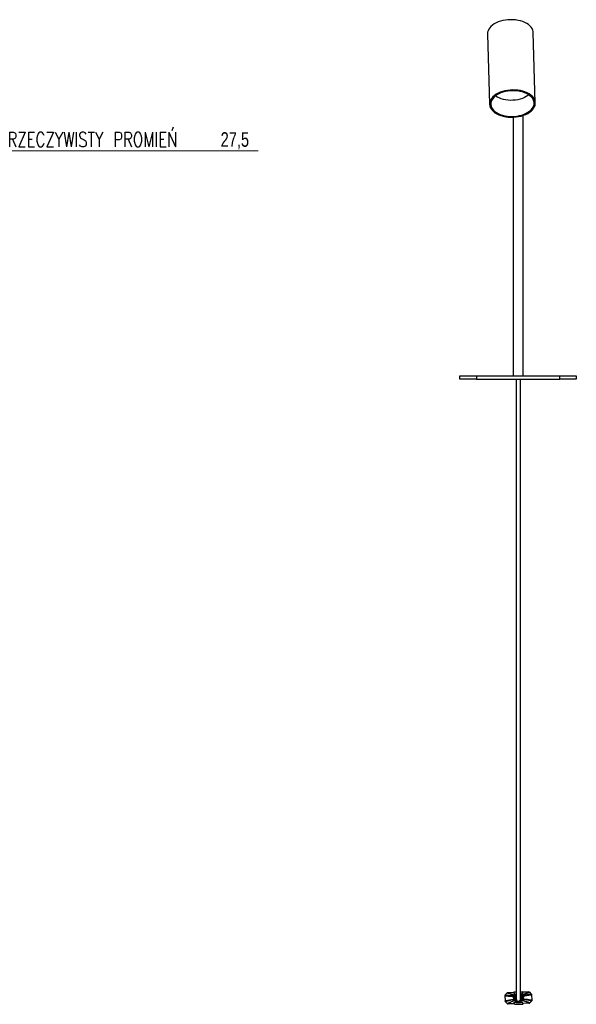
# Model space of a CAD drawing. Header units: millimetres. Extents: x 388 to 923, y 327 to 728.
# Tile 5 of 6: x 789 to 923, y 327 to 563. Entities that reach past the tile are written whole.
import ezdxf

# ---------------------------------------------------------------- set-up
doc = ezdxf.new("R2010")
doc.units = ezdxf.units.MM
doc.styles.add('SLDTEXTSTYLE0', font='TXT', dxfattribs={"width": 0.75})
doc.styles.add('SLDTEXTSTYLE1', font='TXT', dxfattribs={"width": 0.75, "bigfont": 'bigfont'})
doc.dimstyles.new('SLDDIMSTYLE1', dxfattribs={"dimtxt": 3.5, "dimasz": 3.556, "dimexe": 0, "dimexo": 0.0625, "dimgap": 0.875, "dimtad": 0, "dimtih": 1, "dimtoh": 1, "dimdec": 1, "dimlfac": 5, "dimrnd": 1e-09, "dimzin": 12, "dimdsep": 46, "dimtxsty": 'SLDTEXTSTYLE0', "dimblk1": 'CLOSED', "dimblk2": 'CLOSED', "dimsah": 1, "dimcen": 0, "dimadec": 0, "dimazin": 3, "dimtfac": 1, "dimtdec": 1, "dimtofl": 0, "dimtmove": 0, "dimatfit": 3, "dimldrblk": 'CLOSED', "dimfxl": 0, "dimfrac": 2, "dimtolj": 1, "dimtzin": 12, "dimarcsym": 0})

# ---------------------------------------------------------------- blocks, each defined once
blk = doc.blocks.new('_Closed')
at = {"color": 0, "linetype": 'ByBlock', "lineweight": -2}
for p, q in [((-1, 0.166667), (0, 0)), ((-1, 0.166667), (-1, -0.166667)), ((0, 0), (-1, -0.166667)), ((0, 0), (-1, 0))]:
    blk.add_line(p, q, dxfattribs=at)
blk = doc.blocks.new('_D_2')
at = {"color": 7, "linetype": 'Continuous', "lineweight": 0}
for p, q in [((773.41, 540.74), (784.47, 531.73)), ((784.47, 531.73), (846.33, 531.73))]:
    blk.add_line(p, q, dxfattribs=at)
at = {"color": 7, "linetype": 'Continuous', "lineweight": 18, "xscale": 3.556, "yscale": 3.556, "rotation": 140.8299946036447}
blk.add_blockref('_Closed', (773.41, 540.74, 1.36), dxfattribs=at)
at = {"color": 7, "linetype": 'Continuous', "lineweight": 18, "char_height": 3.5, "attachment_point": 1}
for s, insert, style in [('RZECZYWISTY PROMIEŃ', (786.06, 536.24), 'SLDTEXTSTYLE1'), ('27,5', (837.28, 536.24), 'SLDTEXTSTYLE0')]:
    blk.add_mtext(s, dxfattribs=dict(at, insert=insert, style=style))

msp = doc.modelspace()

# ---------------------------------------------------------------- linework, layer by layer
at = {"color": 7, "linetype": 'Continuous', "lineweight": 25}
for p, q in [((901.393, 559.805), (901.898, 542.938)), ((912.893, 543.267), (912.388, 560.135)), ((907.551, 539.832), (907.551, 477.79)), ((909.951, 477.79), (909.951, 540.252)), ((894.751, 476.99), (894.751, 477.79)), ((894.751, 477.79), (898.751, 477.79)), ((898.751, 477.79), (898.751, 476.99)), ((898.751, 477.79), (918.751, 477.79)), ((918.751, 476.99), (918.751, 477.79)), ((918.751, 477.79), (922.751, 477.79)), ((922.751, 477.79), (922.751, 476.99)), ((898.751, 476.99), (894.751, 476.99)), ((898.751, 476.99), (918.751, 476.99)), ((922.751, 476.99), (918.751, 476.99)), ((905.574, 328.913), (905.638, 327.691)), ((906.052, 329.53), (905.664, 329.13)), ((906.1, 329.58), (906.052, 329.529)), ((906.1, 329.58), (906.1, 329.58)), ((906.167, 329.649), (906.122, 329.602)), ((906.195, 329.678), (906.167, 329.649)), ((907.735, 329.723), (906.185, 329.671)), ((906.19, 329.671), (906.185, 329.671)), ((906.309, 329.675), (906.242, 329.673)), ((906.309, 329.675), (907.768, 329.725)), ((906.309, 329.675), (906.309, 329.675)), ((907.63, 328.76), (907.97, 328.514)), ((907.673, 328.981), (907.785, 329.048)), ((907.764, 329.851), (908.322, 329.87)), ((907.764, 329.851), (907.781, 329.337)), ((907.768, 328.751), (907.835, 328.753)), ((907.768, 328.751), (907.835, 328.753)), ((907.781, 329.337), (908.322, 329.402)), ((907.914, 328.756), (907.978, 328.758)), ((907.914, 328.756), (907.978, 328.758)), ((908.322, 328.929), (908.052, 328.761)), ((908.052, 328.761), (908.113, 328.763)), ((908.052, 328.761), (908.113, 328.763)), ((908.113, 328.763), (908.322, 328.896)), ((908.304, 328.842), (908.184, 328.765)), ((908.184, 328.765), (908.243, 328.767)), ((908.184, 328.765), (908.243, 328.767)), ((908.243, 328.767), (908.322, 328.819)), ((909.322, 329.904), (909.763, 329.919)), ((909.322, 329.431), (909.779, 329.429)), ((909.516, 328.81), (909.322, 328.912)), ((909.322, 328.869), (909.437, 328.808)), ((909.373, 328.805), (909.322, 328.833)), ((909.437, 328.808), (909.373, 328.805)), ((909.437, 328.808), (909.373, 328.805)), ((909.464, 328.589), (909.519, 328.591)), ((909.518, 328.504), (909.464, 328.589)), ((909.582, 328.813), (909.516, 328.81)), ((909.582, 328.813), (909.516, 328.81)), ((909.519, 328.591), (909.556, 328.537)), ((909.556, 328.537), (909.602, 328.576)), ((909.589, 328.594), (909.623, 328.595)), ((909.602, 328.576), (909.589, 328.594)), ((909.623, 328.595), (909.886, 328.823)), ((909.623, 328.595), (909.644, 328.595)), ((909.735, 328.818), (909.665, 328.815)), ((909.735, 328.818), (909.665, 328.815)), ((909.696, 328.597), (909.737, 328.599)), ((909.763, 329.908), (909.763, 329.919)), ((909.763, 329.919), (909.779, 329.429)), ((909.764, 329.875), (909.764, 329.88)), ((909.765, 329.844), (909.765, 329.848)), ((909.767, 329.81), (909.766, 329.815)), ((911.257, 329.843), (909.767, 329.792)), ((909.767, 329.793), (911.257, 329.843)), ((909.768, 329.777), (909.767, 329.782)), ((909.769, 329.744), (909.769, 329.749)), ((909.77, 329.712), (909.77, 329.717)), ((909.782, 328.6), (909.817, 328.601)), ((909.908, 329.12), (909.797, 329.169)), ((909.886, 328.823), (909.822, 328.821)), ((909.891, 328.823), (909.822, 328.821)), ((909.856, 328.603), (909.887, 328.604)), ((909.891, 328.823), (909.886, 328.823)), ((909.891, 328.828), (909.99, 328.913)), ((909.891, 328.828), (909.891, 328.823)), ((911.258, 329.843), (911.257, 329.843)), ((911.257, 329.843), (911.257, 329.843)), ((911.472, 329.762), (911.472, 329.763)), ((911.472, 329.763), (911.472, 329.762)), ((911.472, 329.763), (911.911, 329.353)), ((911.911, 329.353), (911.472, 329.762)), ((911.911, 329.352), (911.911, 329.353)), ((911.911, 329.353), (911.911, 329.353)), ((912.006, 329.144), (912.006, 329.144)), ((912.006, 329.144), (912.049, 327.873)), ((912.006, 329.144), (912.006, 329.144)), ((912.006, 329.144), (912.049, 327.873)), ((905.74, 327.451), (906.087, 327.128)), ((906.087, 327.128), (906.192, 327.031)), ((907.827, 327.005), (906.401, 326.957)), ((907.762, 328.532), (907.731, 328.531)), ((907.837, 328.534), (907.802, 328.533)), ((907.865, 326.879), (907.847, 327.411)), ((907.865, 326.879), (909.864, 326.947)), ((907.922, 328.537), (907.882, 328.536)), ((907.986, 328.539), (907.97, 328.514)), ((908.041, 328.541), (907.986, 328.539)), ((908.009, 328.486), (908.041, 328.541)), ((908.009, 328.486), (908.055, 328.452)), ((908.105, 328.543), (908.055, 328.452)), ((908.094, 328.424), (908.156, 328.545)), ((908.094, 328.424), (908.114, 328.409)), ((908.156, 328.545), (908.105, 328.543)), ((908.114, 328.409), (908.114, 328.409)), ((908.438, 327.685), (908.438, 327.685)), ((908.438, 327.685), (908.438, 327.685)), ((908.438, 327.685), (908.438, 327.685)), ((908.438, 327.685), (908.438, 327.685)), ((908.438, 327.685), (908.438, 327.685)), ((908.444, 327.491), (908.444, 327.495)), ((908.445, 327.483), (908.445, 327.487)), ((908.445, 327.476), (908.445, 327.479)), ((908.445, 327.47), (908.445, 327.473)), ((908.445, 327.465), (908.445, 327.467)), ((909.237, 327.713), (909.237, 327.713)), ((909.237, 327.713), (909.237, 327.712)), ((909.237, 327.712), (909.237, 327.713)), ((909.237, 327.713), (909.237, 327.713)), ((909.237, 327.712), (909.237, 327.712)), ((909.237, 327.712), (909.237, 327.712)), ((909.237, 327.712), (909.237, 327.712)), ((909.237, 327.712), (909.237, 327.712)), ((909.237, 327.712), (909.237, 327.712)), ((909.237, 327.712), (909.237, 327.712)), ((909.244, 327.522), (909.29, 327.566)), ((909.244, 327.522), (909.244, 327.518)), ((909.244, 327.514), (909.244, 327.51)), ((909.244, 327.506), (909.244, 327.503)), ((909.245, 327.5), (909.245, 327.497)), ((909.245, 327.494), (909.245, 327.492)), ((909.497, 328.486), (909.518, 328.504)), ((909.497, 328.486), (909.497, 328.486)), ((909.864, 326.947), (909.846, 327.474)), ((909.857, 327.154), (909.857, 327.149)), ((909.858, 327.122), (909.858, 327.117)), ((911.35, 327.125), (909.859, 327.074)), ((909.859, 327.089), (909.859, 327.084)), ((909.86, 327.056), (909.86, 327.051)), ((909.861, 327.021), (909.861, 327.018)), ((909.862, 326.991), (909.862, 326.986)), ((909.863, 326.958), (909.864, 326.947)), ((911.35, 327.125), (911.35, 327.125)), ((911.558, 327.218), (911.559, 327.22)), ((911.968, 327.658), (911.559, 327.22)), ((911.968, 327.658), (911.97, 327.659)), ((912.049, 327.872), (912.049, 327.873)), ((912.049, 327.873), (912.049, 327.873)), ((912.049, 327.873), (912.049, 327.863)), ((912.049, 327.863), (912.049, 327.863))]:
    msp.add_line(p, q, dxfattribs=at)
at = {"color": 8, "linetype": 'Continuous', "lineweight": 25}
msp.add_line((909.462, 328.468), (909.322, 328.645), dxfattribs=at)
at = {"color": 7, "linetype": 'Continuous', "lineweight": 25, "flags": 128}
for points in [[(912.388, 560.135), (912.366, 560.374), (912.274, 560.739), (912.114, 561.093), (911.887, 561.433), (911.596, 561.755), (911.245, 562.053), (910.838, 562.325), (910.381, 562.567), (909.88, 562.776), (909.34, 562.949), (908.769, 563.084), (908.173, 563.179), (907.562, 563.233), (906.942, 563.245), (906.321, 563.216), (905.707, 563.145), (905.109, 563.033), (904.533, 562.883), (903.988, 562.695), (903.479, 562.472), (903.014, 562.218), (902.599, 561.934), (902.238, 561.626), (901.937, 561.296), (901.699, 560.95), (901.528, 560.59), (901.425, 560.223), (901.392, 559.853), (901.393, 559.805)], [(906.827, 546.348), (906.207, 546.276), (905.603, 546.163), (905.022, 546.01), (904.472, 545.819), (903.96, 545.592), (903.493, 545.333), (903.077, 545.045), (902.717, 544.732), (902.419, 544.397), (902.185, 544.046), (902.019, 543.682), (901.923, 543.311), (901.898, 542.937), (901.946, 542.565), (902.064, 542.2), (902.251, 541.847), (902.506, 541.51), (902.825, 541.194), (903.203, 540.903), (903.636, 540.64), (904.117, 540.41), (904.642, 540.215), (905.202, 540.057), (905.791, 539.939), (906.401, 539.863), (907.024, 539.828), (907.652, 539.836), (908.276, 539.887), (908.889, 539.98), (909.483, 540.113), (910.049, 540.286), (910.581, 540.495), (911.071, 540.738), (911.513, 541.012), (911.902, 541.313), (912.232, 541.637), (912.498, 541.981), (912.699, 542.339), (912.83, 542.707), (912.89, 543.081), (912.879, 543.454), (912.796, 543.823), (912.643, 544.183), (912.421, 544.528), (912.134, 544.855), (911.785, 545.159), (911.379, 545.437), (910.921, 545.684), (910.417, 545.897), (909.874, 546.073), (909.298, 546.211), (908.697, 546.309), (908.08, 546.365), (907.454, 546.378), (906.827, 546.348)], [(906.858, 546.171), (906.261, 546.102), (905.68, 545.991), (905.122, 545.842), (904.594, 545.656), (904.105, 545.435), (903.66, 545.183), (903.266, 544.902), (902.927, 544.597), (902.649, 544.272), (902.435, 543.932), (902.288, 543.579), (902.21, 543.221), (902.203, 542.861), (902.265, 542.504), (902.397, 542.155), (902.597, 541.819), (902.861, 541.501), (903.187, 541.204), (903.57, 540.932), (904.004, 540.69), (904.485, 540.481), (905.004, 540.307), (905.556, 540.171), (906.133, 540.075), (906.727, 540.019), (907.33, 540.005), (907.934, 540.033), (908.531, 540.103), (909.112, 540.213), (909.67, 540.362), (910.197, 540.549), (910.687, 540.769), (911.132, 541.022), (911.526, 541.302), (911.865, 541.607), (912.143, 541.932), (912.357, 542.273), (912.504, 542.625), (912.581, 542.984), (912.589, 543.344), (912.526, 543.701), (912.394, 544.049), (912.195, 544.385), (911.93, 544.704), (911.605, 545.001), (911.222, 545.272), (910.787, 545.514), (910.307, 545.724), (909.787, 545.897), (909.235, 546.034), (908.658, 546.13), (908.064, 546.185), (907.461, 546.199), (906.858, 546.171)], [(911.336, 545.198), (911.13, 545.035), (910.725, 544.77), (910.273, 544.533), (909.778, 544.33), (909.248, 544.162), (908.691, 544.032), (908.113, 543.942), (907.525, 543.893), (906.932, 543.885), (906.345, 543.919), (905.771, 543.995), (905.218, 544.111), (904.694, 544.265), (904.207, 544.456), (903.762, 544.68), (903.367, 544.935), (903.337, 544.958)], [(909.764, 329.88), (909.765, 329.852), (909.766, 329.833), (909.766, 329.822), (909.766, 329.821), (909.766, 329.83), (909.765, 329.849), (909.764, 329.875), (909.763, 329.908)], [(909.765, 329.848), (909.766, 329.821), (909.767, 329.801), (909.767, 329.791), (909.767, 329.79), (909.767, 329.799), (909.766, 329.817), (909.765, 329.843), (909.764, 329.875)], [(909.766, 329.815), (909.767, 329.788), (909.768, 329.769), (909.768, 329.759), (909.768, 329.758), (909.768, 329.768), (909.767, 329.786), (909.766, 329.812), (909.765, 329.844)], [(909.767, 329.782), (909.768, 329.756), (909.769, 329.737), (909.769, 329.727), (909.769, 329.727), (909.769, 329.735), (909.768, 329.753), (909.768, 329.778), (909.767, 329.81)], [(909.769, 329.749), (909.769, 329.724), (909.77, 329.705), (909.77, 329.695), (909.77, 329.695), (909.77, 329.704), (909.77, 329.721), (909.769, 329.746), (909.768, 329.777)], [(909.77, 329.717), (909.771, 329.691), (909.771, 329.673), (909.772, 329.664), (909.772, 329.663), (909.771, 329.672), (909.771, 329.689), (909.77, 329.714), (909.769, 329.744)], [(909.772, 329.649), (909.772, 329.655), (909.772, 329.661), (909.771, 329.668), (909.771, 329.676), (909.771, 329.684), (909.771, 329.693), (909.77, 329.702), (909.77, 329.712)], [(909.422, 328.166), (909.379, 328.37), (909.331, 328.464)], [(909.855, 327.215), (909.855, 327.209), (909.855, 327.203), (909.855, 327.196), (909.856, 327.189), (909.856, 327.181), (909.856, 327.172), (909.856, 327.164), (909.857, 327.154)], [(909.857, 327.149), (909.856, 327.175), (909.855, 327.193), (909.855, 327.202), (909.855, 327.203), (909.855, 327.194), (909.856, 327.177), (909.857, 327.152), (909.858, 327.122)], [(909.858, 327.117), (909.857, 327.142), (909.856, 327.161), (909.856, 327.171), (909.856, 327.171), (909.856, 327.162), (909.857, 327.145), (909.858, 327.12), (909.859, 327.089)], [(909.859, 327.084), (909.858, 327.11), (909.858, 327.129), (909.857, 327.139), (909.857, 327.139), (909.858, 327.131), (909.858, 327.113), (909.859, 327.088), (909.86, 327.056)], [(909.86, 327.051), (909.859, 327.078), (909.859, 327.097), (909.858, 327.107), (909.858, 327.108), (909.859, 327.098), (909.859, 327.08), (909.86, 327.054), (909.861, 327.021)], [(909.861, 327.018), (909.86, 327.045), (909.86, 327.065), (909.859, 327.075), (909.859, 327.076), (909.86, 327.067), (909.86, 327.049), (909.861, 327.023), (909.862, 326.991)], [(909.862, 326.986), (909.861, 327.014), (909.861, 327.033), (909.86, 327.044), (909.86, 327.044), (909.861, 327.035), (909.861, 327.017), (909.862, 326.991), (909.863, 326.958)]]:
    msp.add_lwpolyline(points, dxfattribs=at)
at = {"color": 8, "linetype": 'Continuous', "lineweight": 25, "flags": 128}
for points in [[(905.662, 329.127), (905.657, 329.125), (905.686, 329.105), (905.822, 329.083), (906.024, 329.066), (906.41, 329.042), (906.658, 329.024), (906.913, 329.006), (907.228, 328.992), (907.566, 328.987), (907.673, 328.981), (907.673, 328.981), (907.673, 328.981)], [(909.322, 328.708), (909.475, 328.527), (909.497, 328.486), (909.497, 328.486), (909.497, 328.486)], [(909.327, 328.54), (909.416, 328.385), (909.462, 328.167)]]:
    msp.add_lwpolyline(points, dxfattribs=at)
at = {"color": 7, "linetype": 'Continuous', "lineweight": 25}
for centre, radius, start, end in [((906.319, 329.375), 0.3, 114.32296, 136.94438), ((911.268, 329.543), 0.3, 46.94439, 91.94439), ((911.706, 329.134), 0.3, 1.94439, 46.94439), ((908.822, 328.146), 0.6, 148.15625, 1.94439), ((908.822, 328.146), 0.6, 180, 230.13407), ((908.822, 328.146), 0.6, 180, 230.13407), ((908.822, 328.146), 0.6, 180, 230.13407), ((908.822, 328.146), 0.6, 180, 230.13407), ((908.822, 328.146), 0.6, 180, 230.13407), ((908.822, 328.146), 0.6, 180, 230.13407), ((908.822, 328.146), 0.6, 180, 230.13407), ((908.822, 328.146), 0.6, 180, 230.13407), ((908.822, 328.146), 0.6, 180, 230.13407), ((908.822, 328.146), 0.6, 180, 230.13407), ((908.822, 328.146), 0.6, 180, 360), ((908.822, 328.146), 0.6, 313.7547, 360), ((908.822, 328.146), 0.6, 313.7547, 360), ((908.822, 328.146), 0.6, 313.7547, 360), ((908.822, 328.146), 0.6, 313.7547, 360), ((908.822, 328.146), 0.6, 313.7547, 360), ((908.822, 328.146), 0.6, 313.7547, 360), ((908.822, 328.146), 0.6, 313.7547, 360), ((908.822, 328.146), 0.6, 313.7547, 360), ((908.822, 328.146), 0.6, 313.7547, 360), ((908.822, 328.146), 0.6, 313.7547, 360)]:
    msp.add_arc(centre, radius, start, end, dxfattribs=at)
at = {"color": 8, "linetype": 'Continuous', "lineweight": 25}
msp.add_arc((908.822, 328.146), 0.64, 142.86471, 1.94439, dxfattribs=at)
at = {"color": 7, "linetype": 'Continuous', "lineweight": 25}
for points, knots in [([(908.322, 476.99), (908.322, 476.805), (908.322, 476.043), (908.322, 474.716), (908.322, 473.009), (908.322, 470.954), (908.322, 468.503), (908.322, 465.649), (908.322, 462.008), (908.322, 457.623), (908.322, 452.462), (908.322, 445.881), (908.322, 437.897), (908.322, 428.512), (908.322, 419.913), (908.322, 412.091), (908.322, 405.068), (908.322, 398.057), (908.322, 391.564), (908.322, 385.617), (908.322, 380.207), (908.322, 374.829), (908.322, 370.01), (908.322, 365.777), (908.322, 362.126), (908.322, 358.556), (908.322, 355.308), (908.322, 352.387), (908.322, 349.792), (908.322, 347.326), (908.322, 345.022), (908.322, 343.016), (908.322, 341.283), (908.322, 339.782), (908.322, 338.406), (908.322, 337.164), (908.322, 336.058), (908.322, 335.016), (908.322, 334.053), (908.322, 333.18), (908.322, 332.433), (908.322, 331.794), (908.322, 331.175), (908.322, 330.605), (908.322, 330.103), (908.322, 329.704), (908.322, 329.437), (908.322, 329.253), (908.322, 329.124), (908.322, 329.001), (908.322, 328.884), (908.322, 328.772), (908.322, 328.673), (908.322, 328.586), (908.322, 328.509), (908.322, 328.438), (908.322, 328.375), (908.322, 328.319), (908.322, 328.27), (908.322, 328.229), (908.322, 328.195), (908.322, 328.17), (908.322, 328.151), (908.322, 328.138), (908.322, 328.128), (908.322, 328.122), (908.322, 328.119), (908.322, 328.118), (908.322, 328.118)], [0, 0, 0, 0, 0.00234835, 0.00965183, 0.01672655, 0.02385824, 0.03551441, 0.04753874, 0.05971901, 0.0812471, 0.10262703, 0.12453758, 0.16391255, 0.20292936, 0.24243244, 0.27192634, 0.30118772, 0.33063797, 0.35999648, 0.38277919, 0.405409, 0.4280791, 0.45056229, 0.46633883, 0.48185648, 0.49720991, 0.51236334, 0.52431877, 0.53612534, 0.54779383, 0.55915266, 0.57025332, 0.57941315, 0.58858662, 0.59786637, 0.60722859, 0.61655795, 0.62589669, 0.6371559, 0.64849212, 0.65989912, 0.67136273, 0.6828913, 0.69905911, 0.71512501, 0.73092472, 0.74628179, 0.75408844, 0.7620041, 0.77054977, 0.77977205, 0.78971295, 0.80041772, 0.81021627, 0.82064307, 0.83173375, 0.84352622, 0.85606078, 0.86913521, 0.88300974, 0.89773094, 0.91334902, 0.92652493, 0.94033765, 0.9548173, 0.96999553, 0.98590685, 1, 1, 1, 1]), ([(909.322, 328.118), (909.322, 328.118), (909.322, 328.118), (909.322, 328.119), (909.322, 328.124), (909.322, 328.132), (909.322, 328.146), (909.322, 328.167), (909.322, 328.194), (909.322, 328.228), (909.322, 328.269), (909.322, 328.318), (909.322, 328.374), (909.322, 328.438), (909.322, 328.508), (909.322, 328.585), (909.322, 328.676), (909.322, 328.781), (909.322, 328.903), (909.322, 329.033), (909.322, 329.169), (909.322, 329.315), (909.322, 329.476), (909.322, 329.713), (909.322, 330.06), (909.322, 330.577), (909.322, 331.163), (909.322, 331.794), (909.322, 332.433), (909.322, 333.18), (909.322, 334.053), (909.322, 335.016), (909.322, 336.058), (909.322, 337.164), (909.322, 338.406), (909.322, 339.782), (909.322, 341.283), (909.322, 343.016), (909.322, 345.022), (909.322, 347.326), (909.322, 349.792), (909.322, 352.387), (909.322, 355.308), (909.322, 358.556), (909.322, 362.126), (909.322, 365.777), (909.322, 370.124), (909.322, 375.174), (909.322, 380.896), (909.322, 386.66), (909.322, 392.463), (909.322, 398.314), (909.322, 405.293), (909.322, 413.409), (909.322, 422.654), (909.322, 430.917), (909.322, 438.191), (909.322, 444.48), (909.322, 450.743), (909.322, 456.954), (909.322, 462.357), (909.322, 466.962), (909.322, 470.706), (909.322, 474.042), (909.322, 476.108), (909.322, 476.99)], [0, 0, 0, 0, 0.0017039, 0.0191608, 0.0357648, 0.051559, 0.0691879, 0.085807, 0.1014731, 0.1162397, 0.1304326, 0.1437909, 0.1563604, 0.1681843, 0.179303, 0.1897547, 0.1995754, 0.2112148, 0.2219501, 0.2318395, 0.2409366, 0.2494304, 0.2580435, 0.2668435, 0.2833495, 0.3001657, 0.317102, 0.3286306, 0.3400942, 0.3515013, 0.3628375, 0.3740968, 0.3834355, 0.3927649, 0.4021271, 0.4114069, 0.4205804, 0.4297403, 0.4408409, 0.4521998, 0.4638683, 0.4756749, 0.4876304, 0.5027838, 0.5181373, 0.533655, 0.5494316, 0.5733609, 0.5974852, 0.6215562, 0.6458725, 0.6704422, 0.695067, 0.7335393, 0.7723911, 0.8111981, 0.8373335, 0.8637709, 0.8901905, 0.916009, 0.9417913, 0.9580562, 0.9738657, 0.9888483, 1, 1, 1, 1]), ([(905.575, 328.902), (905.573, 328.903), (905.566, 328.905), (905.575, 328.908), (905.58, 328.91)], [0, 0, 0, 0, 0.410252, 1, 1, 1, 1]), ([(905.664, 329.125), (905.662, 329.124), (905.642, 329.106), (905.601, 329.041), (905.572, 328.962), (905.579, 328.913), (905.581, 328.902)], [0, 0, 0, 0, 0.0462107, 0.442604, 0.8744764, 1, 1, 1, 1]), ([(906.122, 329.602), (906.121, 329.601), (906.118, 329.598), (906.113, 329.593), (906.106, 329.587), (906.102, 329.582), (906.1, 329.58)], [0, 0, 0, 0, 0.2269563, 0.5205299, 0.8171934, 1, 1, 1, 1]), ([(907.785, 329.048), (907.757, 329.063), (907.702, 329.094), (907.472, 329.138), (907.269, 329.183), (907.001, 329.265), (906.781, 329.357), (906.445, 329.452), (906.246, 329.521), (906.118, 329.595), (906.162, 329.645), (906.185, 329.671)], [0, 0, 0, 0, 0.0776767, 0.1557621, 0.2337964, 0.3111208, 0.5565248, 0.6672952, 0.7770645, 0.8861395, 1, 1, 1, 1]), ([(906.178, 329.64), (906.173, 329.637), (906.165, 329.633), (906.155, 329.626), (906.151, 329.623)], [0, 0, 0, 0, 0.5855229, 1, 1, 1, 1]), ([(907.63, 328.76), (907.606, 328.756), (907.576, 328.751), (907.553, 328.723), (907.547, 328.712), (907.543, 328.702), (907.542, 328.693), (907.541, 328.685), (907.541, 328.677), (907.542, 328.669), (907.543, 328.661), (907.544, 328.656), (907.545, 328.652), (907.545, 328.651)], [0, 0, 0, 0, 0.6243574, 0.7442624, 0.8252676, 0.8802024, 0.9176712, 0.9434477, 0.9614118, 0.9806951, 0.9885014, 0.9963974, 1, 1, 1, 1]), ([(907.545, 328.651), (907.577, 328.542), (907.633, 328.348), (907.722, 328.166), (907.762, 328.086)], [0, 0, 0, 0, 0.5605693, 1, 1, 1, 1]), ([(907.673, 328.981), (907.672, 328.98), (907.669, 328.978), (907.663, 328.973), (907.653, 328.964), (907.635, 328.939), (907.613, 328.865), (907.623, 328.807), (907.63, 328.76)], [0, 0, 0, 0, 0.0051613, 0.0118014, 0.0242809, 0.0698402, 0.2505762, 1, 1, 1, 1]), ([(908.357, 329.095), (908.198, 329.03), (907.984, 328.942), (907.812, 328.79), (907.768, 328.751)], [0, 0, 0, 0, 0.7461837, 1, 1, 1, 1]), ([(908.322, 329.242), (908.249, 329.23), (908.059, 329.198), (907.889, 329.105), (907.785, 329.048)], [0, 0, 0, 0, 0.386889, 1, 1, 1, 1]), ([(907.835, 328.753), (907.969, 328.858), (908.141, 328.992), (908.345, 329.065), (908.39, 329.081)], [0, 0, 0, 0, 0.77755045, 1, 1, 1, 1]), ([(908.322, 329.005), (908.202, 328.95), (908.055, 328.883), (907.936, 328.776), (907.914, 328.756)], [0, 0, 0, 0, 0.8160693, 1, 1, 1, 1]), ([(907.978, 328.758), (908.076, 328.837), (908.194, 328.93), (908.331, 328.986), (908.353, 328.995)], [0, 0, 0, 0, 0.8429119, 1, 1, 1, 1]), ([(909.244, 327.506), (909.325, 327.564), (909.486, 327.68), (909.644, 327.949), (909.731, 328.262), (909.708, 328.484), (909.696, 328.597)], [0, 0, 0, 0, 0.2354528, 0.4701209, 0.7301168, 1, 1, 1, 1]), ([(909.244, 327.514), (909.319, 327.571), (909.468, 327.685), (909.607, 327.941), (909.668, 328.233), (909.642, 328.452), (909.606, 328.564), (909.602, 328.576)], [0, 0, 0, 0, 0.2318365, 0.4632199, 0.7078008, 0.9672818, 1, 1, 1, 1]), ([(909.245, 327.494), (909.348, 327.563), (909.563, 327.706), (909.791, 328.101), (909.832, 328.418), (909.856, 328.603)], [0, 0, 0, 0, 0.280123, 0.5787881, 1, 1, 1, 1]), ([(909.797, 329.169), (909.688, 329.214), (909.534, 329.278), (909.369, 329.287), (909.322, 329.29)], [0, 0, 0, 0, 0.7151789, 1, 1, 1, 1]), ([(909.322, 329.104), (909.453, 329.065), (909.659, 329.004), (909.829, 328.875), (909.891, 328.828)], [0, 0, 0, 0, 0.63414615, 1, 1, 1, 1]), ([(909.822, 328.821), (909.684, 328.919), (909.527, 329.029), (909.344, 329.079), (909.322, 329.085)], [0, 0, 0, 0, 0.881189, 1, 1, 1, 1]), ([(909.322, 329.028), (909.427, 328.993), (909.575, 328.942), (909.698, 328.846), (909.735, 328.818)], [0, 0, 0, 0, 0.7026673, 1, 1, 1, 1]), ([(909.665, 328.815), (909.561, 328.889), (909.453, 328.967), (909.328, 329.007), (909.322, 329.009)], [0, 0, 0, 0, 0.9522781, 1, 1, 1, 1]), ([(909.322, 328.951), (909.395, 328.922), (909.487, 328.885), (909.566, 328.825), (909.582, 328.813)], [0, 0, 0, 0, 0.7862559, 1, 1, 1, 1]), ([(909.887, 328.604), (909.853, 328.406), (909.797, 328.083), (909.592, 327.736), (909.437, 327.631), (909.388, 327.598)], [0, 0, 0, 0, 0.5182682, 0.847579, 1, 1, 1, 1]), ([(909.404, 327.624), (909.433, 327.645), (909.545, 327.726), (909.676, 327.956), (909.782, 328.267), (909.782, 328.493), (909.782, 328.6)], [0, 0, 0, 0, 0.0979409, 0.3805509, 0.7065403, 1, 1, 1, 1]), ([(909.644, 328.595), (909.663, 328.474), (909.701, 328.237), (909.629, 327.931), (909.519, 327.793), (909.481, 327.746)], [0, 0, 0, 0, 0.4106378, 0.7988236, 1, 1, 1, 1]), ([(909.737, 328.599), (909.746, 328.474), (909.761, 328.257), (909.673, 328.058), (909.635, 327.973)], [0, 0, 0, 0, 0.5702151, 1, 1, 1, 1]), ([(909.817, 328.601), (909.811, 328.428), (909.803, 328.2), (909.691, 328.007), (909.664, 327.961)], [0, 0, 0, 0, 0.7614758, 1, 1, 1, 1]), ([(909.779, 329.429), (909.778, 329.473), (909.775, 329.553), (909.773, 329.62), (909.772, 329.649)], [0, 0, 0, 0, 0.55752112, 1, 1, 1, 1]), ([(909.797, 329.169), (909.797, 329.169), (909.797, 329.171), (909.799, 329.178), (909.818, 329.201), (909.995, 329.277), (910.348, 329.387), (910.689, 329.521), (910.976, 329.657), (911.181, 329.765), (911.244, 329.825), (911.258, 329.843), (911.258, 329.843)], [0, 0, 0, 0, 0.0010071, 0.0090795, 0.033435, 0.0969945, 0.3009818, 0.5045619, 0.7069163, 0.9088732, 0.9999984, 1, 1, 1, 1]), ([(911.472, 329.763), (911.449, 329.746), (911.378, 329.694), (911.15, 329.588), (910.836, 329.461), (910.462, 329.332), (910.067, 329.238), (909.843, 329.19), (909.807, 329.175), (909.799, 329.17), (909.798, 329.169), (909.797, 329.169)], [0, 0, 0, 0, 0.0953959, 0.2972449, 0.499457, 0.7025373, 0.9059188, 0.9672032, 0.9910375, 0.9989937, 1, 1, 1, 1]), ([(910.074, 328.797), (910.049, 328.671), (910.005, 328.452), (909.921, 328.245), (909.885, 328.157)], [0, 0, 0, 0, 0.576075, 1, 1, 1, 1]), ([(909.908, 329.12), (909.908, 329.12), (909.918, 329.122), (909.969, 329.13), (910.279, 329.149), (910.737, 329.187), (911.159, 329.237), (911.554, 329.283), (911.816, 329.323), (911.895, 329.346), (911.911, 329.352), (911.911, 329.352)], [0, 0, 0, 0, 0.0000023, 0.0364673, 0.1135155, 0.3141796, 0.5150503, 0.7148991, 0.9140078, 0.9999991, 1, 1, 1, 1]), ([(909.99, 328.913), (909.991, 328.955), (909.991, 329.002), (909.966, 329.061), (909.957, 329.076), (909.948, 329.088), (909.94, 329.097), (909.932, 329.105), (909.923, 329.111), (909.917, 329.115), (909.911, 329.118), (909.909, 329.119), (909.908, 329.12)], [0, 0, 0, 0, 0.6897264, 0.7892916, 0.8567359, 0.9026698, 0.934214, 0.963859, 0.9788974, 0.9897961, 0.997442, 1, 1, 1, 1]), ([(910.074, 328.797), (910.075, 328.799), (910.075, 328.803), (910.076, 328.811), (910.077, 328.825), (910.073, 328.856), (910.047, 328.894), (910.015, 328.905), (909.99, 328.913)], [0, 0, 0, 0, 0.0072734, 0.0161725, 0.0317748, 0.0829142, 0.3228831, 1, 1, 1, 1]), ([(912.006, 329.144), (912.006, 329.144), (911.991, 329.138), (911.916, 329.116), (911.652, 329.072), (911.265, 328.998), (910.835, 328.948), (910.384, 328.903), (910.111, 328.826), (910.078, 328.803), (910.074, 328.797), (910.074, 328.797)], [0, 0, 0, 0, 0.0000012, 0.0879052, 0.2894458, 0.4917744, 0.6950022, 0.8983205, 0.9672342, 0.9999977, 1, 1, 1, 1]), ([(911.258, 329.843), (911.269, 329.843), (911.313, 329.843), (911.391, 329.824), (911.445, 329.784), (911.472, 329.763)], [0, 0, 0, 0, 0.136987, 0.5684857, 1, 1, 1, 1]), ([(911.911, 329.352), (911.916, 329.348), (911.944, 329.32), (911.99, 329.254), (912, 329.182), (912.006, 329.144)], [0, 0, 0, 0, 0.0818748, 0.5134049, 1, 1, 1, 1]), ([(905.653, 327.658), (905.653, 327.658), (905.636, 327.666), (905.634, 327.673), (905.631, 327.681)], [0, 0, 0, 0, 0.000039, 1, 1, 1, 1]), ([(905.643, 327.681), (905.643, 327.663), (905.639, 327.605), (905.684, 327.525), (905.727, 327.469), (905.748, 327.452), (905.753, 327.448)], [0, 0, 0, 0, 0.1586881, 0.5228314, 0.8814382, 1, 1, 1, 1]), ([(906.186, 327.037), (906.191, 327.032), (906.202, 327.021), (906.234, 327.002), (906.25, 326.991)], [0, 0, 0, 0, 0.4743011, 1, 1, 1, 1]), ([(907.947, 327.808), (907.925, 327.788), (907.881, 327.749), (907.669, 327.684), (907.471, 327.619), (907.205, 327.507), (906.999, 327.389), (906.669, 327.259), (906.451, 327.168), (906.276, 327.076), (906.259, 327.02), (906.25, 326.991)], [0, 0, 0, 0, 0.0771593, 0.1548815, 0.2330994, 0.3105262, 0.5562499, 0.6679849, 0.7793865, 0.8893142, 1, 1, 1, 1]), ([(906.25, 326.991), (906.26, 326.987), (906.276, 326.979), (906.304, 326.969), (906.33, 326.962), (906.356, 326.958), (906.376, 326.957), (906.39, 326.956), (906.399, 326.956), (906.401, 326.957)], [0, 0, 0, 0, 0.31943597, 0.53896363, 0.73605661, 0.857166, 0.92185742, 0.97523569, 1, 1, 1, 1]), ([(907.731, 328.531), (907.778, 328.336), (907.854, 328.017), (908.087, 327.68), (908.256, 327.583), (908.314, 327.549)], [0, 0, 0, 0, 0.5068988, 0.8296543, 1, 1, 1, 1]), ([(908.273, 327.583), (908.227, 327.612), (908.068, 327.709), (907.863, 328.039), (907.8, 328.349), (907.762, 328.532)], [0, 0, 0, 0, 0.1455392, 0.4984478, 1, 1, 1, 1]), ([(907.762, 328.086), (907.81, 328.003), (907.866, 327.907), (907.937, 327.82), (907.947, 327.808)], [0, 0, 0, 0, 0.8578715, 1, 1, 1, 1]), ([(907.802, 328.533), (907.819, 328.361), (907.841, 328.134), (907.966, 327.949), (907.996, 327.904)], [0, 0, 0, 0, 0.7583275, 1, 1, 1, 1]), ([(908.277, 327.586), (908.247, 327.605), (908.13, 327.678), (907.985, 327.897), (907.859, 328.201), (907.844, 328.427), (907.837, 328.534)], [0, 0, 0, 0, 0.0967459, 0.3792973, 0.70391, 1, 1, 1, 1]), ([(907.847, 327.411), (908.007, 327.377), (908.33, 327.308), (908.832, 327.298), (909.344, 327.336), (909.678, 327.428), (909.846, 327.474)], [0, 0, 0, 0, 0.2418356, 0.4887411, 0.7418048, 1, 1, 1, 1]), ([(907.882, 328.536), (907.881, 328.411), (907.88, 328.192), (907.981, 328), (908.025, 327.917)], [0, 0, 0, 0, 0.5690161, 1, 1, 1, 1]), ([(908.445, 327.479), (908.36, 327.531), (908.192, 327.636), (908.017, 327.893), (907.909, 328.199), (907.918, 328.423), (907.922, 328.537)], [0, 0, 0, 0, 0.23505302, 0.46935814, 0.72814305, 1, 1, 1, 1]), ([(907.947, 327.808), (907.998, 327.751), (908.112, 327.627), (908.335, 327.484), (908.602, 327.401), (908.881, 327.388), (909.156, 327.434), (909.411, 327.553), (909.595, 327.708), (909.685, 327.824), (909.718, 327.866)], [0, 0, 0, 0, 0.1117257, 0.2464432, 0.3812178, 0.5161862, 0.6512305, 0.7863067, 0.9215011, 1, 1, 1, 1]), ([(907.97, 328.514), (907.962, 328.391), (907.945, 328.153), (908.04, 327.861), (908.157, 327.739), (908.194, 327.701)], [0, 0, 0, 0, 0.4218616, 0.8192628, 1, 1, 1, 1]), ([(908.445, 327.487), (908.366, 327.538), (908.21, 327.642), (908.055, 327.887), (907.969, 328.177), (907.995, 328.38), (908.009, 328.486)], [0, 0, 0, 0, 0.2388659, 0.4772928, 0.7290447, 1, 1, 1, 1]), ([(908.055, 328.452), (908.038, 328.357), (908.004, 328.166), (908.076, 327.882), (908.224, 327.641), (908.374, 327.539), (908.444, 327.491)], [0, 0, 0, 0, 0.25820246, 0.51647415, 0.77230801, 1, 1, 1, 1]), ([(908.444, 327.495), (908.373, 327.546), (908.231, 327.646), (908.098, 327.876), (908.033, 328.145), (908.073, 328.328), (908.094, 328.424)], [0, 0, 0, 0, 0.2416204, 0.4832002, 0.7271254, 1, 1, 1, 1]), ([(909.497, 328.486), (909.497, 328.486), (909.53, 328.421), (909.579, 328.268), (909.58, 328.021), (909.494, 327.778), (909.334, 327.577), (909.116, 327.44), (908.878, 327.385), (908.635, 327.407), (908.409, 327.502), (908.218, 327.676), (908.095, 327.903), (908.062, 328.11), (908.076, 328.28), (908.097, 328.363), (908.114, 328.409), (908.114, 328.409)], [0, 0, 0, 0, 0.000004, 0.0734594, 0.1595214, 0.2448723, 0.3294699, 0.4147179, 0.4998838, 0.571764, 0.6575563, 0.743097, 0.8284054, 0.9137503, 0.9504266, 0.999996, 1, 1, 1, 1]), ([(908.151, 328.395), (908.131, 328.317), (908.091, 328.16), (908.134, 327.916), (908.249, 327.701), (908.431, 327.536), (908.645, 327.446), (908.875, 327.426), (909.101, 327.477), (909.307, 327.607), (909.459, 327.798), (909.539, 328.028), (909.542, 328.264), (909.488, 328.404), (909.462, 328.468)], [0, 0, 0, 0, 0.0859597, 0.1713387, 0.2566874, 0.3422738, 0.4280577, 0.4999548, 0.5851603, 0.6703957, 0.755022, 0.8404418, 0.9265438, 1, 1, 1, 1]), ([(908.114, 328.409), (908.115, 328.409), (908.118, 328.408), (908.126, 328.405), (908.136, 328.401), (908.145, 328.398), (908.15, 328.396), (908.151, 328.395)], [0, 0, 0, 0, 0.2401931, 0.4803862, 0.720582, 0.9107793, 1, 1, 1, 1]), ([(908.233, 327.632), (908.255, 327.607), (908.314, 327.54), (908.395, 327.501), (908.445, 327.476)], [0, 0, 0, 0, 0.3765948, 1, 1, 1, 1]), ([(908.233, 327.616), (908.272, 327.578), (908.323, 327.529), (908.385, 327.499), (908.399, 327.493)], [0, 0, 0, 0, 0.77806, 1, 1, 1, 1]), ([(908.252, 327.635), (908.27, 327.612), (908.321, 327.547), (908.396, 327.508), (908.445, 327.483)], [0, 0, 0, 0, 0.3469144, 1, 1, 1, 1]), ([(908.322, 328.126), (908.326, 328.083), (908.331, 328.001), (908.376, 327.889), (908.433, 327.803), (908.495, 327.74), (908.553, 327.697), (908.603, 327.67), (908.644, 327.652), (908.676, 327.641), (908.705, 327.633), (908.72, 327.63), (908.734, 327.627), (908.738, 327.626), (908.742, 327.626), (908.743, 327.625), (908.744, 327.625), (908.746, 327.625), (908.747, 327.625), (908.749, 327.624), (908.752, 327.624), (908.755, 327.624), (908.762, 327.623), (908.791, 327.619), (908.819, 327.619), (908.87, 327.62), (908.931, 327.63), (909.004, 327.652), (909.084, 327.692), (909.165, 327.753), (909.244, 327.845), (909.309, 327.974), (909.318, 328.074), (909.322, 328.126)], [0, 0, 0, 0, 0.1044953, 0.1959759, 0.2748411, 0.3414384, 0.3960637, 0.4326178, 0.461144, 0.4817354, 0.4920185, 0.497919, 0.498722, 0.4992679, 0.4994532, 0.4995277, 0.4995931, 0.499653, 0.4997122, 0.4998413, 0.4999983, 0.5003059, 0.500713, 0.5023237, 0.5167949, 0.5443824, 0.5852914, 0.6397483, 0.6932645, 0.7558237, 0.8276387, 0.9089461, 1, 1, 1, 1]), ([(909.556, 328.537), (909.583, 328.444), (909.638, 328.258), (909.596, 327.966), (909.47, 327.7), (909.319, 327.579), (909.244, 327.518)], [0, 0, 0, 0, 0.2505787, 0.5011873, 0.7500788, 1, 1, 1, 1]), ([(909.434, 327.681), (909.42, 327.66), (909.373, 327.588), (909.298, 327.543), (909.244, 327.51)], [0, 0, 0, 0, 0.29034504, 1, 1, 1, 1]), ([(909.445, 327.673), (909.425, 327.646), (909.37, 327.575), (909.292, 327.531), (909.244, 327.503)], [0, 0, 0, 0, 0.3826588, 1, 1, 1, 1]), ([(909.447, 327.658), (909.409, 327.617), (909.349, 327.553), (909.273, 327.512), (909.245, 327.497)], [0, 0, 0, 0, 0.63708584, 1, 1, 1, 1]), ([(909.462, 328.468), (909.464, 328.469), (909.468, 328.471), (909.477, 328.476), (909.486, 328.48), (909.494, 328.484), (909.496, 328.485), (909.497, 328.486)], [0, 0, 0, 0, 0.0892101, 0.27407541, 0.51605213, 0.75802603, 1, 1, 1, 1]), ([(909.492, 327.815), (909.514, 327.852), (909.58, 327.965), (909.602, 328.19), (909.569, 328.385), (909.526, 328.485), (909.518, 328.504)], [0, 0, 0, 0, 0.1806504, 0.5453524, 0.9144546, 1, 1, 1, 1]), ([(909.718, 327.866), (909.74, 327.898), (909.804, 327.991), (909.853, 328.092), (909.885, 328.157)], [0, 0, 0, 0, 0.3480242, 1, 1, 1, 1]), ([(911.35, 327.125), (911.35, 327.125), (911.345, 327.13), (911.283, 327.192), (911.061, 327.309), (910.711, 327.452), (910.452, 327.574), (910.199, 327.674), (909.902, 327.75), (909.761, 327.813), (909.729, 327.838), (909.72, 327.857), (909.718, 327.863), (909.718, 327.866), (909.718, 327.866)], [0, 0, 0, 0, 0.0000015, 0.0247365, 0.2593937, 0.4949735, 0.631031, 0.7667464, 0.9122116, 0.937439, 0.9815131, 0.9903713, 0.9982238, 1, 1, 1, 1]), ([(909.718, 327.866), (909.718, 327.866), (909.72, 327.865), (909.723, 327.862), (909.74, 327.852), (909.812, 327.829), (910.009, 327.793), (910.31, 327.738), (910.558, 327.66), (910.814, 327.561), (911.1, 327.451), (911.386, 327.331), (911.501, 327.256), (911.558, 327.218)], [0, 0, 0, 0, 0.00190439, 0.00944635, 0.01810683, 0.06086829, 0.14417579, 0.2279369, 0.36378775, 0.50006536, 0.66699673, 0.83386192, 1, 1, 1, 1]), ([(909.855, 327.215), (909.854, 327.24), (909.851, 327.308), (909.848, 327.411), (909.846, 327.474)], [0, 0, 0, 0, 0.3785548, 1, 1, 1, 1]), ([(911.97, 327.659), (911.962, 327.664), (911.91, 327.696), (911.744, 327.751), (911.436, 327.822), (911.127, 327.887), (910.869, 327.949), (910.614, 328.007), (910.336, 328.055), (910.096, 328.089), (909.945, 328.118), (909.891, 328.143), (909.885, 328.157), (909.885, 328.157)], [0, 0, 0, 0, 0.0286671, 0.1823752, 0.3370191, 0.4917532, 0.6075194, 0.7231052, 0.8356518, 0.8896479, 0.9433361, 0.998285, 1, 1, 1, 1]), ([(909.885, 328.157), (909.885, 328.157), (909.896, 328.155), (909.989, 328.146), (910.304, 328.127), (910.653, 328.109), (910.921, 328.079), (911.188, 328.037), (911.505, 327.99), (911.823, 327.938), (911.991, 327.898), (912.041, 327.875), (912.049, 327.872)], [0, 0, 0, 0, 0.00239674, 0.0561766, 0.16221988, 0.27529858, 0.39118695, 0.50729553, 0.66284329, 0.81829157, 0.97270743, 1, 1, 1, 1]), ([(911.35, 327.125), (911.356, 327.125), (911.394, 327.127), (911.472, 327.146), (911.528, 327.193), (911.558, 327.218)], [0, 0, 0, 0, 0.0687791, 0.5014147, 1, 1, 1, 1]), ([(912.049, 327.872), (912.049, 327.862), (912.049, 327.818), (912.031, 327.74), (911.99, 327.686), (911.97, 327.659)], [0, 0, 0, 0, 0.1337683, 0.5668775, 1, 1, 1, 1])]:
    msp.add_open_spline(points, degree=3, knots=knots, dxfattribs=at)
at = {"color": 8, "linetype": 'Continuous', "lineweight": 25}
for points, knots in [([(907.545, 328.651), (907.545, 328.651), (907.537, 328.663), (907.452, 328.702), (907.073, 328.745), (906.669, 328.747), (906.364, 328.807), (905.993, 328.843), (905.733, 328.867), (905.596, 328.883), (905.581, 328.897), (905.575, 328.902)], [0, 0, 0, 0, 0.0000025, 0.0608074, 0.1751638, 0.3620029, 0.5534998, 0.7281524, 0.8331161, 0.9398172, 1, 1, 1, 1]), ([(908.114, 328.409), (908.114, 328.409), (908.127, 328.443), (908.179, 328.551), (908.248, 328.663), (908.321, 328.708), (908.322, 328.709)], [0, 0, 0, 0, 0.0000326, 0.2942567, 0.9863777, 1, 1, 1, 1]), ([(908.322, 328.649), (908.275, 328.599), (908.204, 328.523), (908.164, 328.427), (908.151, 328.395)], [0, 0, 0, 0, 0.6677114, 1, 1, 1, 1]), ([(905.631, 327.681), (905.631, 327.682), (905.619, 327.694), (905.692, 327.719), (905.872, 327.762), (906.167, 327.816), (906.443, 327.87), (906.699, 327.927), (906.985, 327.98), (907.37, 328.031), (907.676, 328.071), (907.75, 328.083), (907.761, 328.086), (907.762, 328.086)], [0, 0, 0, 0, 0.0046095, 0.0980419, 0.191951, 0.327217, 0.4626295, 0.525282, 0.6938628, 0.8620476, 0.939445, 0.9973284, 1, 1, 1, 1]), ([(907.762, 328.086), (907.761, 328.086), (907.757, 328.071), (907.693, 328.037), (907.395, 327.97), (907.031, 327.879), (906.763, 327.797), (906.511, 327.727), (906.237, 327.664), (905.956, 327.594), (905.781, 327.533), (905.712, 327.487), (905.735, 327.463), (905.744, 327.455)], [0, 0, 0, 0, 0.0017972, 0.0585814, 0.133887, 0.2947358, 0.4560772, 0.5168055, 0.6468955, 0.7768151, 0.8634176, 0.9496519, 1, 1, 1, 1])]:
    msp.add_open_spline(points, degree=3, knots=knots, dxfattribs=at)

# ---------------------------------------------------------------- dimensions: what is measured, and where the dimension line sits
at = {"color": 7, "linetype": 'Continuous', "lineweight": 18}
dim = msp.add_radius_dim(center=(770.515, 543.102), mpoint=(773.414, 540.741), text='RZECZYWISTY PROMIEŃ<>', dimstyle='SLDDIMSTYLE1', dxfattribs=at)
dim.commit()
dim.dimension.update_dxf_attribs({"geometry": '_D_2', "text_midpoint": (816.196, 534.51), "dimtype": 164})

doc.saveas('drawing.dxf')
